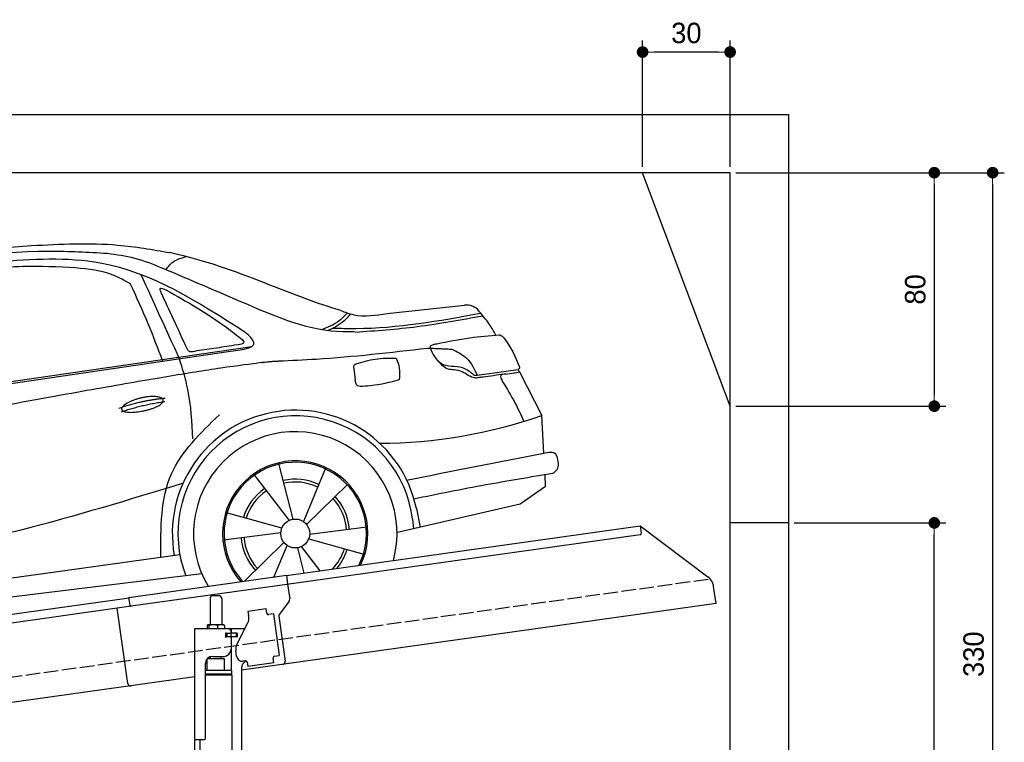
# Model space of a CAD drawing. Extents: x -311 to 6440, y -594 to 5674.
# Tile 4 of 4: x 3064 to 6440, y 3198 to 5674. Entities that reach past the tile are written whole.
import ezdxf

# ---------------------------------------------------------------- set-up
doc = ezdxf.new("R2010")
doc.units = 0
doc.header["$LTSCALE"] = 10
doc.header["$MEASUREMENT"] = 0
doc.linetypes.add('GEN3', pattern=[6.25, 5, -1.25])
doc.layers.get('0').update_dxf_attribs({"linetype": 'CONTINUOUS'})
doc.layers.get('DEFPOINTS').update_dxf_attribs({"linetype": 'CONTINUOUS'})
for name, color, linetype in [('3', 6, 'GEN3'), ('CAR', 1, 'CONTINUOUS'), ('SICHTBARE_KANTEN_DIN_', 7, 'CONTINUOUS')]:
    doc.layers.add(name, color=color, linetype=linetype)
doc.layers.add('AM_0', color=7, linetype='CONTINUOUS', lineweight=30)
doc.layers.add('AM_5', color=3, linetype='CONTINUOUS', lineweight=15)
doc.dimstyles.new('KLAUS_DXF', dxfattribs={"dimscale": 20, "dimtxt": 3.5, "dimasz": 2, "dimexe": 2, "dimexo": 1, "dimgap": 1.5, "dimtad": 1, "dimlfac": 0.1, "dimdsep": 46, "dimtxsty": 'STANDARD', "dimblk": 'DOT', "dimcen": 2, "dimclrd": 256, "dimclre": 256, "dimclrt": 2, "dimadec": 0, "dimazin": 0, "dimtfac": 1, "dimtmove": 2, "dimatfit": 3, "dimfxl": 1, "dimtolj": 1, "dimarcsym": 0})

# ---------------------------------------------------------------- blocks, each defined once
blk = doc.blocks.new('car_150_')
at = {"layer": 'CAR'}
for p, q in [((6993.7, 5277.2), (7129.2, 5288.8)), ((8349.8, 5065.2), (8614.8, 5095.9)), ((5703.5, 4603.8), (7806, 4931.3)), ((5748.6, 4619.9), (7887.1, 4949.3)), ((8659.8, 4857.1), (8801.1, 4877.5)), ((8805, 4869.2), (8883.2, 4720.4)), ((8891.2, 4589.9), (8883.2, 4720.4)), ((8033.2, 4358.3), (7982.9, 4548.5)), ((8143.1, 4534), (8068.7, 4350.5)), ((7897.5, 4510.1), (8019.3, 4353.9)), ((8898.1, 4478.2), (8895.6, 4518.3)), ((8079.5, 4340.6), (8219, 4479.2)), ((8810.7, 4417.6), (8898.1, 4478.2)), ((8391.6, 4316.2), (8810.7, 4417.6)), ((8455.6, 4397.8), (8469.1, 4334.6)), ((7994.7, 4327.2), (7804.9, 4378.7)), ((8442.3, 4361.7), (8446.4, 4329.7)), ((8286.5, 4333.3), (8090.4, 4305.9)), ((7795.4, 4285.5), (7991.5, 4312.9)), ((8087.2, 4291.6), (8277, 4240.1)), ((8002.4, 4278.2), (7867.9, 4144.6)), ((7969.2, 4159.6), (8013.2, 4268.3)), ((8048.7, 4260.5), (8071.6, 4173.8)), ((8127.2, 4182.1), (8062.7, 4264.8)), ((7646, 4233.7), (5761.2, 3956.2)), ((5689.3, 3904.2), (7721.3, 4169.7))]:
    blk.add_line(p, q, dxfattribs=at)
blk.add_circle((8041, 4309.4), 49.6, dxfattribs=at)
for centre, radius, start, end in [((8042.2, 4309.4), 422.7, 12.065, 190.707), ((8042.2, 4309.4), 403.4, 7.4461, 201.5292), ((8307.4, 6330.9), 1710.3, 270.6601, 289.6726), ((8041, 4309.4), 348.9, 345.0424, 211.6777), ((8041, 4309.4), 249, 334.6275, 221.995), ((8041, 4309.4), 244.1, 333.8517, 222.7626), ((8041, 4309.4), 186.2, 64.7762, 103.2667), ((8041, 4309.4), 186.2, 124.7762, 163.2667), ((8041, 4309.4), 176.5, 64.6018, 103.1816), ((8041, 4309.4), 176.5, 124.6018, 163.1816), ((8041, 4309.4), 176.5, 4.6018, 43.1816), ((8041, 4309.4), 186.2, 4.7762, 43.2667), ((8041, 4309.4), 186.2, 184.7762, 223.2667), ((8041, 4309.4), 176.5, 184.6018, 223.1816), ((8041, 4309.4), 176.5, 316.6896, 343.1816), ((8041, 4309.4), 186.2, 320.3371, 343.2667)]:
    blk.add_arc(centre, radius, start, end, dxfattribs=at)
for points, degree, knots in [([(7129.2, 5288.8), (7228.1, 5294.9), (7387.4, 5304.7), (7544.3, 5278.3), (7603.8, 5268.4)], 3, [0, 0, 0, 0, 296.050466, 476.332401, 476.332401, 476.332401, 476.332401]), ([(6590.3, 5194.3), (6790.1, 5231.4), (7055.2, 5280.6), (7323.2, 5267.8), (7389.2, 5264.7)], 3, [0, 0, 0, 0, 605.994997, 803.781644, 803.781644, 803.781644, 803.781644]), ([(8191, 5074.7), (8107.9, 5098.3), (7930.3, 5167), (7746.4, 5237.4), (7603.8, 5268.4)], 3, [5.571538, 5.571538, 5.571538, 5.571538, 32.165526, 64.936902, 64.936902, 64.936902, 64.936902]), ([(7010.2, 5233), (7130.8, 5242.4), (7438, 5266.3), (7702.5, 5100), (7863.2, 4999)], 3, [0, 0, 0, 0, 355.261483, 904.814862, 904.814862, 904.814862, 904.814862]), ([(7389.2, 5264.7), (7420.8, 5260.7), (7486.1, 5252.6), (7547.1, 5227.9), (7578.6, 5215.1)], 3, [0, 0, 0, 0, 95.129403, 196.544102, 196.544102, 196.544102, 196.544102]), ([(7590.1, 5210.4), (7598.8, 5221.2), (7616.6, 5243), (7643.8, 5250.6), (7657.5, 5254.4)], 3, [0, 0, 0, 0, 40.483158, 82.304269, 82.304269, 82.304269, 82.304269]), ([(7280.4, 5213.4), (7220.4, 5216.3), (7078, 5223.2), (6937, 5200.9), (6855.4, 5188)], 3, [0, 0, 0, 0, 179.578451, 426.729981, 426.729981, 426.729981, 426.729981]), ([(7469.5, 5159.8), (7450.1, 5170.8), (7392.1, 5203.7), (7325, 5209.6), (7280.4, 5213.4)], 3, [0, 0, 0, 0, 66.345015, 198.470892, 198.470892, 198.470892, 198.470892]), ([(8238.8, 5002.4), (8225.9, 5001.9), (8097.3, 4997.4), (7874.9, 5091.2), (7673.8, 5175.3), (7578.6, 5215.1)], 3, [0, 0, 0, 0, 38.601997, 385.248101, 697.121472, 697.121472, 697.121472, 697.121472]), ([(7582.2, 4896.4), (7565.7, 4939), (7531.3, 5028.2), (7490.7, 5114.7), (7469.5, 5159.8)], 3, [0, 0, 0, 0, 136.989327, 286.582756, 286.582756, 286.582756, 286.582756]), ([(7575.1, 5131.1), (7572.7, 5136.8), (7566.4, 5151.1), (7582.7, 5144.2), (7592.5, 5140)], 3, [0, 0, 0, 0, 14.214257, 36.026738, 36.026738, 36.026738, 36.026738]), ([(7668, 4935.3), (7650.2, 4969.8), (7620.8, 5036.6), (7588.5, 5099.8), (7575.1, 5131.1)], 3, [2.591518, 2.591518, 2.591518, 2.591518, 14.396583, 24.038621, 24.038621, 24.038621, 24.038621]), ([(7592.5, 5140), (7663.4, 5100.7), (7754.6, 5050.2), (7836.7, 4986.2), (7855.1, 4971.8)], 3, [0, 0, 0, 0, 242.296972, 312.074439, 312.074439, 312.074439, 312.074439]), ([(8213.4, 5067), (8204.8, 5057.5), (8180.8, 5030.7), (8147.4, 5016.7), (8125.8, 5007.6)], 3, [0, 0, 0, 0, 37.936628, 106.922734, 106.922734, 106.922734, 106.922734]), ([(8224.6, 5063.8), (8219.5, 5057.3), (8207.5, 5042.1), (8182.3, 5022), (8161, 5011.9), (8149.7, 5006.6)], 3, [0, 0, 0, 0, 24.71914, 58.083873, 95.394075, 95.394075, 95.394075, 95.394075]), ([(8163.6, 5014.3), (8190.3, 5013.8), (8360.5, 5010.7), (8528.5, 5042.5), (8670.3, 5069.3)], 3, [0, 0, 0, 0, 79.824219, 510.28314, 510.28314, 510.28314, 510.28314]), ([(8191, 5074.7), (8205.8, 5069.3), (8256.7, 5050.7), (8311.1, 5059.2), (8349.8, 5065.2)], 3, [0, 0, 0, 0, 46.804205, 160.961784, 160.961784, 160.961784, 160.961784]), ([(8659.2, 5083.2), (8653.8, 5087.2), (8640.8, 5096.8), (8624.4, 5096.2), (8614.8, 5095.9)], 3, [0, 0, 0, 0, 19.609343, 47.348199, 47.348199, 47.348199, 47.348199]), ([(8723.8, 4994.4), (8716.5, 5006.5), (8697.8, 5038.1), (8673.9, 5066), (8659.2, 5083.2)], 3, [0, 0, 0, 0, 42.278278, 110.016544, 110.016544, 110.016544, 110.016544]), ([(8240.9, 5001), (8312.1, 5006.7), (8458.8, 5018.5), (8603.3, 5046.3), (8677.8, 5060.7)], 3, [0, 0, 0, 0, 213.973217, 441.202015, 441.202015, 441.202015, 441.202015]), ([(7806, 4931.3), (7851.9, 4937.1), (7921.3, 4946), (7877.9, 4985.6), (7863.2, 4999)], 3, [0, 0, 0, 0, 93.644646, 141.842533, 141.842533, 141.842533, 141.842533]), ([(7855.1, 4971.8), (7856.9, 4969.4), (7866.6, 4956.8), (7844.9, 4954.5), (7827.4, 4952.7)], 3, [0, 0, 0, 0, 8.218705, 42.579443, 42.579443, 42.579443, 42.579443]), ([(8504.4, 4958.4), (8507.8, 4959.8), (8513.2, 4962), (8519, 4963.1), (8521.1, 4963.5)], 3, [0, 0, 0, 0, 10.993467, 17.505662, 17.505662, 17.505662, 17.505662]), ([(8521.1, 4963.5), (8558.7, 4971.4), (8629.4, 4986.3), (8701.3, 4992.4), (8734.9, 4995.3)], 3, [0, 0, 0, 0, 115.283952, 216.335245, 216.335245, 216.335245, 216.335245]), ([(8734.9, 4995.3), (8735.5, 4995.3), (8742.3, 4994.7), (8774, 4959.5), (8789.9, 4921.4), (8803.6, 4888.9)], 3, [0, 0, 0, 0, 1.734697, 20.495648, 128.700618, 128.700618, 128.700618, 128.700618]), ([(7690.7, 4930.9), (7682.9, 4929), (7673.3, 4926.7), (7668.9, 4934), (7668, 4935.3)], 3, [0, 0, 0, 0, 20.033107, 24.561149, 24.561149, 24.561149, 24.561149]), ([(7827.4, 4952.7), (7804.1, 4948.8), (7758.6, 4941.2), (7712.9, 4934.3), (7690.7, 4930.9)], 3, [0, 0, 0, 0, 70.948783, 138.444185, 138.444185, 138.444185, 138.444185]), ([(8489.1, 4946.9), (8362.2, 4931.3), (8192.7, 4910.5), (8022.3, 4901.3), (7979.4, 4899)], 3, [0, 0, 0, 0, 383.276615, 511.9713, 511.9713, 511.9713, 511.9713]), ([(8499.4, 4953.2), (8499.6, 4954.1), (8500.1, 4956.8), (8502.7, 4957.8), (8504.4, 4958.4)], 3, [0, 0, 0, 0, 2.821477, 7.666518, 7.666518, 7.666518, 7.666518]), ([(8514.3, 4920.1), (8507.6, 4929.7), (8500.3, 4940.1), (8499.5, 4952.2), (8499.4, 4953.2)], 3, [0, 0, 0, 0, 33.566473, 36.446484, 36.446484, 36.446484, 36.446484]), ([(8578.5, 4942.4), (8595.8, 4933.8), (8633.1, 4915.4), (8650.5, 4877.5), (8659.8, 4857.1)], 3, [0, 0, 0, 0, 56.143574, 121.02194, 121.02194, 121.02194, 121.02194]), ([(7687.8, 4631.1), (7684.2, 4688.1), (7678.4, 4781.5), (7650.4, 4870.6), (7639.4, 4905.3)], 3, [0, 0, 0, 0, 170.454794, 279.374153, 279.374153, 279.374153, 279.374153]), ([(8244.9, 4892.1), (8266.5, 4899), (8311.3, 4913.4), (8358.3, 4912.8), (8382.6, 4912.4)], 3, [0, 0, 0, 0, 67.706114, 140.005181, 140.005181, 140.005181, 140.005181]), ([(8382.6, 4912.4), (8386.9, 4901.5), (8396, 4877.8), (8394.2, 4852.5), (8393.3, 4838.9)], 3, [0, 0, 0, 0, 34.900949, 75.090232, 75.090232, 75.090232, 75.090232]), ([(8645.2, 4860.1), (8634.4, 4868.9), (8603, 4892.4), (8542.9, 4879.7), (8521, 4910.7), (8514.3, 4920.1)], 3, [0.658544, 0.658544, 0.658544, 0.658544, 4.748765, 12.290755, 15.589596, 15.589596, 15.589596, 15.589596]), ([(8581.1, 4874.9), (8574.1, 4874.8), (8553.6, 4874.6), (8539.3, 4890.4), (8529.9, 4900.7)], 3, [0, 0, 0, 0, 20.376363, 59.606847, 59.606847, 59.606847, 59.606847]), ([(8245.8, 4892.2), (8242.8, 4891.2), (8235.4, 4888.9), (8236.5, 4880.8), (8237.1, 4876.1)], 3, [0, 0, 0, 0, 8.69426, 20.870259, 20.870259, 20.870259, 20.870259]), ([(8629.7, 4855.7), (8623.1, 4860), (8608.2, 4869.6), (8590.8, 4873), (8581.1, 4874.9)], 3, [0, 0, 0, 0, 23.382166, 52.652276, 52.652276, 52.652276, 52.652276]), ([(8759.3, 4861.5), (8751.5, 4860.6), (8734.7, 4858.6), (8743.2, 4843.3), (8747.8, 4835.1)], 3, [0, 0, 0, 0, 18.78232, 40.52492, 40.52492, 40.52492, 40.52492]), ([(8757.3, 4861.2), (8766.9, 4862.5), (8782.9, 4864.6), (8798.7, 4867.9), (8805, 4869.2)], 3, [0, 0, 0, 0, 29.138804, 48.348385, 48.348385, 48.348385, 48.348385]), ([(8803.6, 4888.9), (8804.6, 4886.7), (8806.7, 4882.3), (8803, 4879.1), (8801.1, 4877.5)], 3, [0, 0, 0, 0, 6.560892, 13.117252, 13.117252, 13.117252, 13.117252]), ([(8260.3, 4814.7), (8256.8, 4815.3), (8246, 4817.1), (8244, 4829), (8242.7, 4837)], 3, [0, 0, 0, 0, 9.934216, 31.059147, 31.059147, 31.059147, 31.059147]), ([(8393.3, 4838.9), (8371.3, 4832.7), (8327.5, 4820.2), (8282.1, 4816.4), (8259.4, 4814.5)], 3, [0, 0, 0, 0, 68.25117, 136.398239, 136.398239, 136.398239, 136.398239]), ([(8664.2, 4847.7), (8660, 4847.2), (8647.9, 4845.9), (8636.9, 4851.8), (8629.7, 4855.7)], 3, [0, 0, 0, 0, 12.334473, 36.077303, 36.077303, 36.077303, 36.077303]), ([(8645.2, 4860.1), (8647, 4858.9), (8651.5, 4856.3), (8656.7, 4856.7), (8659.8, 4857.1)], 3, [0.11133, 0.11133, 0.11133, 0.11133, 0.733961, 1.64284, 1.64284, 1.64284, 1.64284]), ([(8752.5, 4860.5), (8727.9, 4857.2), (8698.8, 4853.2), (8669.8, 4848.6), (8664.2, 4847.7)], 3, [0, 0, 0, 0, 7.10149, 8.807008, 8.807008, 8.807008, 8.807008]), ([(8747.8, 4835.1), (8762.5, 4811.6), (8789.4, 4768.5), (8811, 4722.5), (8820.8, 4701.6)], 3, [0, 0, 0, 0, 83.27798, 152.299671, 152.299671, 152.299671, 152.299671]), ([(7442.5, 4729.7), (7440.4, 4737.7), (7458.8, 4757), (7537.7, 4789), (7634.5, 4769.9), (7553.7, 4725.9), (7469.8, 4714.2), (7444.6, 4721.7), (7442.5, 4729.7)], 5, [0, 0, 0, 0, 0, 0, 0.300106, 0.500106, 0.700106, 1, 1, 1, 1, 1, 1]), ([(7581.1, 4224.1), (7579.8, 4324.9), (7577.1, 4516.8), (7713.1, 4650.8), (7777.7, 4714.5)], 3, [0, 0, 0, 0, 288.299349, 549.189347, 549.189347, 549.189347, 549.189347]), ([(8935.7, 4582.7), (8934.4, 4584.7), (8925.5, 4598.3), (8907, 4593.8), (8891.2, 4589.9)], 3, [0, 0, 0, 0, 6.947087, 47.332504, 47.332504, 47.332504, 47.332504]), ([(8922.6, 4523), (8927.9, 4526.8), (8946.9, 4540.2), (8940.4, 4564.9), (8935.7, 4582.7)], 3, [0, 0, 0, 0, 18.607322, 66.126339, 66.126339, 66.126339, 66.126339]), ([(8446.2, 4431.7), (8528.5, 4449), (8686.8, 4482.3), (8846.1, 4509.8), (8922.6, 4523)], 3, [0, 0, 0, 0, 252.396589, 485.064773, 485.064773, 485.064773, 485.064773]), ([(7654.8, 4478.5), (7470.6, 4420.5), (6844.5, 4223.3), (6193.7, 4129.8), (5734.4, 4063.7)], 3, [0, 0, 0, 0, 579.00444, 1967.110779, 1967.110779, 1967.110779, 1967.110779])]:
    blk.add_open_spline(points, degree=degree, knots=knots, dxfattribs=at)
for points, degree in [([(7639.4, 4905.3), (7594.8, 5000.9), (7550.3, 5096.5), (7505.7, 5192.1)], 3), ([(8578.5, 4942.4), (8576.8, 4945.2), (8489.1, 4946.9)], 2), ([(7979.4, 4899), (7725, 4888.3), (5338.8, 4399.4)], 2), ([(8237.1, 4876.1), (8239, 4863.1), (8240.8, 4850), (8242.7, 4837)], 3), ([(8805, 4869.2), (8803.7, 4871.9), (8802.4, 4874.7), (8801.1, 4877.5)], 3), ([(7432.9, 4733.6), (7502, 4760.2), (7591.2, 4770)], 2), ([(7441.9, 4722), (7513, 4747.3), (7590.2, 4757.9)], 2), ([(8891.2, 4589.9), (8734.4, 4558.1), (8577.5, 4526.3), (8420.6, 4494.5)], 3)]:
    blk.add_open_spline(points, degree=degree, dxfattribs=at)
blk = doc.blocks.new('_DOT')
at = {"color": 0, "linetype": 'ByBlock'}
blk.add_line((-0.5, 0), (-1, 0), dxfattribs=at)
at = {"color": 0, "linetype": 'ByBlock', "const_width": 0.5}
blk.add_lwpolyline([(-0.25, 0, 1), (0.25, 0, 1)], format="xyb", close=True, dxfattribs=at)
blk = doc.blocks.new('*D6')
at = {"layer": 'AM_5', "lineweight": -2, "transparency": 16777216}
for p, q in [((5199.5, 5170), (5199.5, 5603.4)), ((5499.5, 5170), (5499.5, 5603.4)), ((5459.5, 5563.4), (5239.5, 5563.4))]:
    blk.add_line(p, q, dxfattribs=at)
at = {"layer": 'DEFPOINTS', "color": 0, "transparency": 16777216}
for p in [(5199.5, 5563.4), (5199.5, 5150), (5499.5, 5150)]:
    blk.add_point(p, dxfattribs=at)
at = {"layer": 'AM_5', "lineweight": -2, "transparency": 16777216, "xscale": 40, "yscale": 40, "zscale": 40, "rotation": 180}
blk.add_blockref('_DOT', (5199.5, 5563.4), dxfattribs=at)
at = {"layer": 'AM_5', "lineweight": -2, "transparency": 16777216, "xscale": 40, "yscale": 40, "zscale": 40}
blk.add_blockref('_DOT', (5499.5, 5563.4), dxfattribs=at)
at = {"layer": 'AM_5', "color": 2, "transparency": 16777216, "insert": (5349.5, 5628.4), "char_height": 70, "attachment_point": 5}
blk.add_mtext('\\A1;30', dxfattribs=at)
blk = doc.blocks.new('*D8')
at = {"layer": 'AM_5', "lineweight": -2, "transparency": 16777216}
for p, q in [((5519.5, 5150), (6239.5, 5150)), ((6199.5, 5110), (6199.5, 4390)), ((5519.5, 4350), (6239.5, 4350))]:
    blk.add_line(p, q, dxfattribs=at)
at = {"layer": 'DEFPOINTS', "color": 0, "transparency": 16777216}
for p in [(5499.5, 5150), (5499.5, 4350), (6199.5, 4350)]:
    blk.add_point(p, dxfattribs=at)
at = {"layer": 'AM_5', "lineweight": -2, "transparency": 16777216, "xscale": 40, "yscale": 40, "zscale": 40}
for p, rotation in [((6199.5, 5150), 90), ((6199.5, 4350), 270)]:
    blk.add_blockref('_DOT', p, dxfattribs=dict(at, rotation=rotation))
at = {"layer": 'AM_5', "color": 2, "transparency": 16777216, "insert": (6134.5, 4750), "char_height": 70, "attachment_point": 5, "rotation": 90}
blk.add_mtext('\\A1;80', dxfattribs=at)
blk = doc.blocks.new('*D11')
at = {"layer": 'AM_5', "lineweight": -2, "transparency": 16777216}
for p, q in [((5719.5, 3950), (6239.5, 3950)), ((6199.5, 1890), (6199.5, 3910)), ((6219.5, 1850), (6239.5, 1850))]:
    blk.add_line(p, q, dxfattribs=at)
at = {"layer": 'DEFPOINTS', "color": 0, "transparency": 16777216}
for p in [(5699.5, 3950), (6199.5, 3950), (6199.5, 1850)]:
    blk.add_point(p, dxfattribs=at)
at = {"layer": 'AM_5', "lineweight": -2, "transparency": 16777216, "xscale": 40, "yscale": 40, "zscale": 40}
for p, rotation in [((6199.5, 3950), 90), ((6199.5, 1850), 270)]:
    blk.add_blockref('_DOT', p, dxfattribs=dict(at, rotation=rotation))
at = {"layer": 'AM_5', "color": 2, "transparency": 16777216, "insert": (6134.5, 2900), "char_height": 70, "attachment_point": 5, "rotation": 90}
blk.add_mtext('\\A1;210', dxfattribs=at)
blk = doc.blocks.new('*D14')
at = {"layer": 'AM_5', "lineweight": -2, "transparency": 16777216}
for p, q in [((5519.5, 5150), (6439.5, 5150)), ((6399.5, 5110), (6399.5, 1890)), ((6019.5, 1850), (6439.5, 1850))]:
    blk.add_line(p, q, dxfattribs=at)
at = {"layer": 'DEFPOINTS', "color": 0, "transparency": 16777216}
for p in [(5499.5, 5150), (5999.5, 1850), (6399.5, 1850)]:
    blk.add_point(p, dxfattribs=at)
at = {"layer": 'AM_5', "lineweight": -2, "transparency": 16777216, "xscale": 40, "yscale": 40, "zscale": 40}
for p, rotation in [((6399.5, 5150), 90), ((6399.5, 1850), 270)]:
    blk.add_blockref('_DOT', p, dxfattribs=dict(at, rotation=rotation))
at = {"layer": 'AM_5', "color": 2, "transparency": 16777216, "insert": (6334.5, 3500), "char_height": 70, "attachment_point": 5, "rotation": 90}
blk.add_mtext('\\A1;330', dxfattribs=at)

msp = doc.modelspace()

# ---------------------------------------------------------------- linework, layer by layer
for p, q in [((-0.481, 5350.005), (5699.503, 5350.005)), ((5699.503, 5350.005), (5699.503, 1850.005)), ((5499.51, 4350.005), (5199.51, 5150.005)), ((5699.503, 3950.005), (5499.51, 3950.005)), ((3978.526, 3769.409), (5191.605, 3939.896)), ((5191.605, 3939.896), (5195.084, 3915.139)), ((5191.605, 3939.896), (5423.542, 3765.119)), ((5190.829, 3909.492), (3979.731, 3739.283)), ((3438.691, 3694.55), (3978.387, 3770.399)), ((3978.387, 3770.399), (3982.702, 3739.701)), ((3979.731, 3739.283), (3445.976, 3664.269)), ((3982.702, 3739.701), (3989.78, 3689.338)), ((5451.216, 3673.433), (5442.964, 3732.146)), ((959.991, 3345.181), (3438.83, 3693.559)), ((3442.588, 3666.822), (3438.691, 3694.55)), ((3716.715, 3690.64), (3716.715, 3600.64)), ((3726.715, 3700.64), (3746.715, 3700.64)), ((3756.715, 3690.64), (3756.715, 3600.64)), ((3987.863, 3681.928), (3954.55, 3637.719)), ((3445.976, 3664.269), (959.991, 3314.886)), ((3434.628, 3400.119), (3398.443, 3657.589)), ((5451.216, 3673.433), (3824.715, 3444.844)), ((3846.658, 3647.873), (3909.044, 3656.641)), ((3846.658, 3647.873), (3848.884, 3632.029)), ((3911.271, 3640.797), (3909.044, 3656.641)), ((3849.474, 3627.83), (3848.884, 3632.029)), ((3911.271, 3640.797), (3911.41, 3639.807)), ((3917.058, 3635.551), (3918.048, 3635.69)), ((3933.892, 3637.917), (3918.048, 3635.69)), ((3933.892, 3637.917), (3953.933, 3495.319)), ((3952.633, 3630.309), (3974.325, 3475.968)), ((3664.715, 3587.64), (3836.1, 3587.64)), ((3664.715, 3207.64), (3664.715, 3587.64)), ((3706.798, 3598.184), (3706.798, 3587.64)), ((3727.496, 3600.64), (3709.522, 3600.64)), ((3712.538, 3598.184), (3712.538, 3587.64)), ((3754.543, 3600.64), (3727.496, 3600.64)), ((3742.455, 3598.184), (3742.455, 3587.64)), ((3764.215, 3600.64), (3754.543, 3600.64)), ((3766.632, 3598.184), (3766.632, 3587.64)), ((3789.715, 3572.14), (3789.715, 3587.64)), ((3808.53, 3533.529), (3846, 3607.069)), ((3773.361, 3571.64), (3769.715, 3571.64)), ((3807.715, 3559.64), (3769.849, 3559.64)), ((3770.715, 3561.785), (3770.715, 3568.994)), ((3773.361, 3571.64), (3785.715, 3571.64)), ((3785.715, 3559.14), (3773.361, 3559.14)), ((3773.715, 3571.64), (3773.715, 3559.64)), ((3787.715, 3571.64), (3785.715, 3571.64)), ((3787.715, 3571.64), (3788.715, 3571.64)), ((3788.715, 3577.64), (3788.715, 3574.64)), ((3789.439, 3571.64), (3788.715, 3571.64)), ((3788.715, 3559.64), (3788.715, 3571.64)), ((3788.715, 3556.14), (3788.715, 3517.64)), ((3806.991, 3571.64), (3789.439, 3571.64)), ((3808.715, 3572.14), (3789.715, 3572.14)), ((3789.715, 3444.659), (3789.715, 3559.14)), ((3808.715, 3559.14), (3789.715, 3559.14)), ((3806.991, 3571.64), (3807.715, 3571.64)), ((3807.715, 3559.64), (3807.715, 3571.64)), ((3809.715, 3571.14), (3809.715, 3560.14)), ((3807.839, 3492.963), (3805.056, 3512.769)), ((3766.713, 3484.641), (3706.713, 3483.885)), ((3706.715, 3444.688), (3706.713, 3483.885)), ((3718.723, 3484.037), (3718.715, 3491.64)), ((3725.715, 3492.64), (3763.715, 3492.64)), ((3754.717, 3484.49), (3754.715, 3492.64)), ((3766.713, 3444.643), (3766.713, 3484.641)), ((3838.35, 3477.055), (3830.428, 3475.941)), ((3932.843, 3487.305), (3932.982, 3486.315)), ((3935.209, 3470.471), (3932.982, 3486.315)), ((3938.089, 3493.092), (3937.099, 3492.953)), ((3938.089, 3493.092), (3953.933, 3495.319)), ((3700.715, 3210.64), (3700.715, 3467.64)), ((3791.715, 3444.643), (3700.715, 3444.643)), ((3791.716, 3431.375), (3791.715, 3444.643)), ((3824.715, 3452.64), (3824.715, 2144.272)), ((3843.997, 3472.799), (3846.085, 3457.945)), ((3935.209, 3470.471), (3846.085, 3457.945)), ((3664.715, 3422.357), (959.991, 3042.233)), ((3791.716, 3431.375), (3700.715, 3431.375)), ((3788.716, 3429.643), (3700.715, 3429.643)), ((3791.716, 3427.911), (3700.715, 3427.911)), ((3788.716, 3429.643), (3791.716, 3431.375)), ((3788.716, 3429.643), (3791.716, 3427.911)), ((3789.715, 3429.066), (3789.715, 3430.22)), ((3791.713, 3427.911), (3791.812, 1671.652)), ((3664.715, 1587.64), (3664.715, 3207.64)), ((3664.715, 3207.64), (3697.715, 3207.64)), ((3681.725, 3207.64), (3681.812, 1671.629))]:
    msp.add_line(p, q)
msp.add_polyline3d([(3843.994, 3472.803, 0), (3843.994, 3472.803, 0), (3843.994, 3472.813, 0), (3843.994, 3472.823, 0), (3843.994, 3472.833, 0), (3843.994, 3472.833, 0), (3843.994, 3472.843, 0), (3843.994, 3472.853, 0), (3843.984, 3472.863, 0), (3843.984, 3472.863, 0), (3843.984, 3472.873, 0), (3843.984, 3472.883, 0), (3843.984, 3472.893, 0), (3843.984, 3472.903, 0), (3843.984, 3472.903, 0), (3843.984, 3472.913, 0), (3843.974, 3472.923, 0), (3843.974, 3472.933, 0), (3843.974, 3472.933, 0), (3843.974, 3472.943, 0), (3843.974, 3472.953, 0), (3843.974, 3472.963, 0), (3843.974, 3472.963, 0), (3843.974, 3472.973, 0), (3843.964, 3472.983, 0), (3843.964, 3472.993, 0), (3843.964, 3473.003, 0), (3843.964, 3473.003, 0), (3843.964, 3473.013, 0), (3843.964, 3473.023, 0), (3843.964, 3473.033, 0), (3843.954, 3473.033, 0), (3843.954, 3473.043, 0), (3843.954, 3473.053, 0), (3843.954, 3473.063, 0), (3843.954, 3473.063, 0), (3843.954, 3473.073, 0), (3843.944, 3473.083, 0), (3843.944, 3473.093, 0), (3843.944, 3473.103, 0), (3843.944, 3473.103, 0), (3843.944, 3473.113, 0), (3843.944, 3473.123, 0), (3843.944, 3473.133, 0), (3843.934, 3473.133, 0), (3843.934, 3473.143, 0), (3843.934, 3473.153, 0), (3843.934, 3473.163, 0), (3843.934, 3473.163, 0), (3843.934, 3473.173, 0), (3843.924, 3473.183, 0), (3843.924, 3473.193, 0), (3843.924, 3473.203, 0), (3843.924, 3473.203, 0), (3843.924, 3473.213, 0), (3843.924, 3473.223, 0), (3843.914, 3473.233, 0), (3843.914, 3473.233, 0), (3843.914, 3473.243, 0), (3843.914, 3473.253, 0), (3843.914, 3473.263, 0), (3843.904, 3473.273, 0), (3843.904, 3473.273, 0), (3843.904, 3473.283, 0), (3843.904, 3473.293, 0), (3843.904, 3473.303, 0), (3843.894, 3473.303, 0), (3843.894, 3473.313, 0), (3843.894, 3473.323, 0), (3843.894, 3473.333, 0), (3843.894, 3473.333, 0), (3843.894, 3473.343, 0), (3843.884, 3473.353, 0), (3843.884, 3473.363, 0), (3843.884, 3473.373, 0), (3843.884, 3473.373, 0), (3843.884, 3473.383, 0), (3843.874, 3473.393, 0), (3843.874, 3473.403, 0), (3843.874, 3473.403, 0), (3843.874, 3473.413, 0), (3843.864, 3473.423, 0), (3843.864, 3473.433, 0), (3843.864, 3473.433, 0), (3843.864, 3473.443, 0), (3843.864, 3473.453, 0), (3843.854, 3473.463, 0), (3843.854, 3473.473, 0), (3843.854, 3473.473, 0), (3843.854, 3473.483, 0), (3843.854, 3473.493, 0), (3843.844, 3473.503, 0), (3843.844, 3473.503, 0), (3843.844, 3473.513, 0), (3843.844, 3473.523, 0), (3843.834, 3473.533, 0), (3843.834, 3473.533, 0), (3843.834, 3473.543, 0), (3843.834, 3473.553, 0), (3843.824, 3473.563, 0), (3843.824, 3473.573, 0), (3843.824, 3473.573, 0), (3843.824, 3473.583, 0), (3843.824, 3473.593, 0), (3843.814, 3473.603, 0), (3843.814, 3473.603, 0), (3843.814, 3473.613, 0), (3843.814, 3473.623, 0), (3843.804, 3473.633, 0), (3843.804, 3473.633, 0), (3843.804, 3473.643, 0), (3843.804, 3473.653, 0), (3843.794, 3473.663, 0), (3843.794, 3473.673, 0), (3843.794, 3473.673, 0), (3843.794, 3473.683, 0), (3843.784, 3473.693, 0), (3843.784, 3473.703, 0), (3843.784, 3473.703, 0), (3843.784, 3473.713, 0), (3843.774, 3473.723, 0), (3843.774, 3473.733, 0), (3843.774, 3473.733, 0), (3843.764, 3473.743, 0), (3843.764, 3473.753, 0), (3843.764, 3473.763, 0), (3843.764, 3473.763, 0), (3843.754, 3473.773, 0)])
for centre, radius, start, end in [((5190.133, 3914.443), 5, 278, 8), ((5393.451, 3725.187), 50, 8, 53), ((3726.715, 3690.64), 10, 90, 180), ((3746.715, 3690.64), 10, 0, 90), ((3979.877, 3687.946), 10, 323, 8), ((3814.815, 3622.959), 35, 333, 8), ((3916.362, 3640.503), 5, 188, 278), ((3962.536, 3631.701), 10, 143, 188), ((3715.184, 3593.096), 9.808, 138.356376, 148.753006), ((3710.037, 3597.934), 2.754, 100.76608, 142.434274), ((3709.58, 3598.547), 2.094, 44.84476, 91.561935), ((3705.54, 3594.088), 8.108, 30.33762, 47.053163), ((3727.405, 3553.271), 47.367, 71.474333, 108.335359), ((3754.472, 3569.304), 31.336, 67.161985, 112.719952), ((3761.182, 3595.234), 6.199, 28.413387, 60.706774), ((3778.715, 3577.64), 10, 0, 90), ((3770.715, 3571.64), 1, 48.590378, 221.409622), ((3770.715, 3559.14), 1, 138.590378, 311.409622), ((3767.715, 3568.994), 3, 0, 41.409622), ((3767.715, 3561.785), 3, 318.590378, 0), ((3773.361, 3574.64), 3, 228.590378, 270), ((3773.361, 3556.14), 3, 90, 131.409622), ((3785.715, 3574.64), 3, 270, 0), ((3785.715, 3556.14), 3, 0, 90), ((3808.715, 3571.14), 1, 0, 90), ((3808.715, 3560.14), 1, 270, 0), ((3763.715, 3517.64), 25, 270, 0), ((3839.715, 3517.64), 35, 153, 188), ((3725.715, 3467.64), 25, 90, 180), ((3827.644, 3495.747), 20, 188, 278), ((3839.046, 3472.103), 5, 19.536959, 98), ((3937.794, 3488.001), 5, 98, 188), ((3849.715, 3452.64), 25, 108.64725, 180), ((3964.422, 3474.576), 10, 278, 8), ((3444.531, 3401.511), 10, 188, 278), ((3697.715, 3210.64), 3, 270, 0)]:
    msp.add_arc(centre, radius, start, end)
at = {"layer": '3'}
msp.add_line((423.4, 3054.675), (5430.808, 3758.42), dxfattribs=at)
at = {"layer": 'SICHTBARE_KANTEN_DIN_'}
for p, q in [((5499.51, 5150.005), (199.501, 5150.005)), ((5499.51, -99.995), (5499.51, 5150.005))]:
    msp.add_line(p, q, dxfattribs=at)
msp.add_arc((3445.559, 3667.24), 3, 188, 278, dxfattribs=at)

# ---------------------------------------------------------------- block references
at = {"layer": 'AM_0', "rotation": 359.5505213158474}
msp.add_blockref('car_150_', (-4065.797, -332.568), dxfattribs=at)

# ---------------------------------------------------------------- dimensions: what is measured, and where the dimension line sits
at = {"layer": 'AM_5'}
dim = msp.add_linear_dim(base=(5199.51, 5563.363), p1=(5499.51, 5150.005), p2=(5199.51, 5150.005), dimstyle='KLAUS_DXF', override={"dimtzin": 7}, dxfattribs=at)
dim.commit()
dim.dimension.update_dxf_attribs({"geometry": '*D6', "text_midpoint": (5349.51, 5628.363)})
for base, p1, p2, picture, middle in [((6199.51, 4350.005), (5499.51, 5150.005), (5499.51, 4350.005), '*D8', (6134.51, 4750.005)), ((6199.51, 3950.005), (6199.51, 1850.005), (5699.503, 3950.005), '*D11', (6134.51, 2900.005))]:
    dim = msp.add_linear_dim(base=base, p1=p1, p2=p2, angle=90, dimstyle='KLAUS_DXF', override={"dimtzin": 7}, dxfattribs=at)
    dim.commit()
    dim.dimension.update_dxf_attribs({"geometry": picture, "text_midpoint": middle})
dim = msp.add_linear_dim(base=(6399.51, 1850.005), p1=(5499.51, 5150.005), p2=(5999.51, 1850.005), angle=90, dimstyle='KLAUS_DXF', dxfattribs=at)
dim.commit()
dim.dimension.update_dxf_attribs({"geometry": '*D14', "text_midpoint": (6334.51, 3500.005)})

doc.saveas('drawing.dxf')
